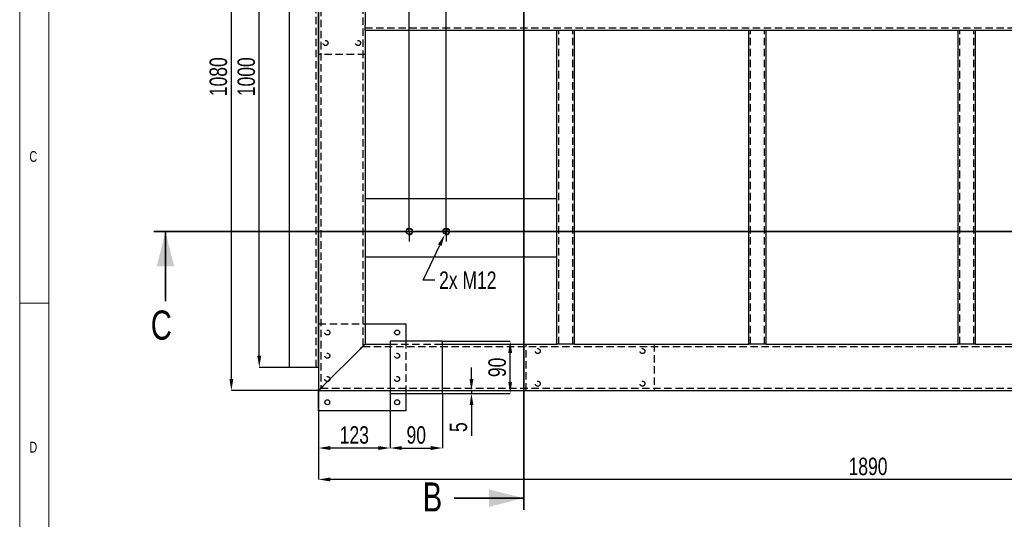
# Model space of a CAD drawing. Header units: millimetres. Extents: x 5 to 589, y 5 to 415.
# Tile 5 of 17: x 5 to 174, y 223 to 309. Entities that reach past the tile are written whole.
import ezdxf

# ---------------------------------------------------------------- set-up
doc = ezdxf.new("R2010")
doc.units = ezdxf.units.MM
doc.header["$PDSIZE"] = -1
doc.linetypes.add('CENTERX2', pattern=[20.32, 12.7, -2.54, 2.54, -2.54])
doc.linetypes.add('HIDDEN', pattern=[1.905, 1.27, -0.635])
for name, color, linetype in [('COTES', 1, 'Continuous'), ('NOTES', 6, 'Continuous'), ('TRAIT-MIXTES', 3, 'CENTERX2'), ('TRAIT-TIRET', 2, 'HIDDEN')]:
    doc.layers.add(name, color=color, linetype=linetype)
doc.layers.add('TRAIT-FORT', color=4, linetype='Continuous', lineweight=25)
doc.styles.add('SLDTEXTSTYLE2', font='TXT', dxfattribs={"width": 0.75})
doc.dimstyles.new('SLDDIMSTYLE1', dxfattribs={"dimtxt": 3, "dimasz": 2, "dimexe": 0, "dimexo": 0.0625, "dimgap": 0.75, "dimtad": 0, "dimtih": 1, "dimtoh": 1, "dimdec": 0, "dimlfac": 10, "dimrnd": 1e-09, "dimzin": 12, "dimdsep": 46, "dimtxsty": 'SLDTEXTSTYLE2', "dimsah": 1, "dimcen": 0.09, "dimadec": 0, "dimazin": 3, "dimtfac": 1, "dimtdec": 0, "dimtofl": 0, "dimtmove": 0, "dimatfit": 3, "dimfxl": 1, "dimfrac": 2, "dimtolj": 1, "dimtzin": 12, "dimarcsym": 0})
doc.dimstyles.new('SLDDIMSTYLE2', dxfattribs={"dimtxt": 3, "dimasz": 2, "dimexe": 0, "dimexo": 0.0625, "dimgap": 0.75, "dimtad": 1, "dimdec": 0, "dimlfac": 10, "dimrnd": 1e-09, "dimzin": 12, "dimdsep": 46, "dimtxsty": 'SLDTEXTSTYLE2', "dimsah": 1, "dimcen": 0.09, "dimadec": 0, "dimazin": 3, "dimtfac": 1, "dimtdec": 0, "dimtofl": 0, "dimtmove": 0, "dimatfit": 3, "dimfxl": 1, "dimfrac": 2, "dimtolj": 1, "dimtzin": 12, "dimarcsym": 0})
doc.dimstyles.new('SLDDIMSTYLE3', dxfattribs={"dimtxt": 3, "dimasz": 2, "dimexe": 0, "dimexo": 0.0625, "dimgap": 0.75, "dimtad": 1, "dimdec": 0, "dimlfac": 10, "dimrnd": 1e-09, "dimzin": 12, "dimdsep": 46, "dimtxsty": 'SLDTEXTSTYLE2', "dimsah": 1, "dimcen": 0.09, "dimadec": 0, "dimazin": 3, "dimtfac": 1, "dimtdec": 0, "dimtmove": 0, "dimatfit": 0, "dimfxl": 1, "dimfrac": 2, "dimtolj": 1, "dimtzin": 12, "dimarcsym": 0})
doc.dimstyles.new('SLDDIMSTYLE4', dxfattribs={"dimtxt": 3, "dimasz": 2, "dimexe": 0, "dimexo": 0.0625, "dimgap": 0.75, "dimtad": 0, "dimtih": 1, "dimtoh": 1, "dimdec": 0, "dimlfac": 10, "dimrnd": 1e-09, "dimzin": 12, "dimdsep": 46, "dimtxsty": 'SLDTEXTSTYLE2', "dimblk1": 'NONE', "dimsah": 1, "dimcen": 0, "dimadec": 0, "dimazin": 3, "dimtfac": 1, "dimtdec": 0, "dimtmove": 0, "dimatfit": 3, "dimldrblk": 'NONE', "dimfxl": 1, "dimfrac": 2, "dimtolj": 1, "dimtzin": 12, "dimarcsym": 0})

# ---------------------------------------------------------------- blocks, each defined once
blk = doc.blocks.new('_D_2')
at = {"layer": 'COTES', "color": 0, "lineweight": -2, "transparency": 16777216}
blk.add_line((72.01, 272.41), (72.01, 363.8), dxfattribs=at)
at = {"layer": 'Defpoints', "color": 0, "transparency": 16777216}
for p in [(72.01, 363.8), (56.41, 352.97), (72.01, 272.35)]:
    blk.add_point(p, dxfattribs=at)
at = {"layer": 'COTES', "color": 0, "transparency": 16777216, "insert": (72.01, 367.17), "char_height": 3, "attachment_point": 5, "rotation": 90, "style": 'SLDTEXTSTYLE2'}
blk.add_mtext('\\A1;156', dxfattribs=at)
blk = doc.blocks.new('_D_3')
at = {"layer": 'COTES', "color": 0, "lineweight": -2, "transparency": 16777216}
for p, q in [((77.69, 359.8), (77.69, 363.8)), ((78.36, 355.8), (77.69, 359.8)), ((78.36, 272.41), (78.36, 355.8))]:
    blk.add_line(p, q, dxfattribs=at)
at = {"layer": 'Defpoints', "color": 0, "transparency": 16777216}
for p in [(77.69, 363.8), (56.41, 352.97), (78.36, 272.35)]:
    blk.add_point(p, dxfattribs=at)
at = {"layer": 'COTES', "color": 0, "transparency": 16777216, "insert": (77.69, 367.36), "char_height": 3, "attachment_point": 5, "rotation": 90, "style": 'SLDTEXTSTYLE2'}
blk.add_mtext('\\A1;220', dxfattribs=at)
blk = doc.blocks.new('_D_10')
at = {"layer": 'COTES', "color": 0, "lineweight": -2, "transparency": 16777216}
blk.add_line((220.91, 272.41), (220.91, 363.8), dxfattribs=at)
at = {"layer": 'Defpoints', "color": 0, "transparency": 16777216}
for p in [(220.91, 363.8), (56.41, 352.97), (220.91, 272.35)]:
    blk.add_point(p, dxfattribs=at)
at = {"layer": 'COTES', "color": 0, "transparency": 16777216, "insert": (220.91, 368.3), "char_height": 3, "attachment_point": 5, "rotation": 90, "style": 'SLDTEXTSTYLE2'}
blk.add_mtext('\\A1;1645', dxfattribs=at)
blk = doc.blocks.new('_D_11')
at = {"layer": 'COTES', "color": 0, "lineweight": -2, "transparency": 16777216}
blk.add_line((227.26, 272.41), (227.26, 363.8), dxfattribs=at)
at = {"layer": 'Defpoints', "color": 0, "transparency": 16777216}
for p in [(227.26, 363.8), (56.41, 352.97), (227.26, 272.35)]:
    blk.add_point(p, dxfattribs=at)
at = {"layer": 'COTES', "color": 0, "transparency": 16777216, "insert": (227.26, 368.11), "char_height": 3, "attachment_point": 5, "rotation": 90, "style": 'SLDTEXTSTYLE2'}
blk.add_mtext('\\A1;1708', dxfattribs=at)
blk = doc.blocks.new('_D_21')
at = {"layer": 'COTES', "color": 0, "lineweight": -2, "transparency": 16777216}
for p, q in [((56.41, 352.91), (56.41, 229.69)), ((245.41, 352.91), (245.41, 229.69)), ((243.41, 229.69), (58.41, 229.69))]:
    blk.add_line(p, q, dxfattribs=at)
at = {"layer": 'COTES', "color": 0, "transparency": 16777216}
for points in [[(58.41, 230.02), (58.41, 229.35), (56.41, 229.69)], [(243.41, 230.02), (243.41, 229.35), (245.41, 229.69)]]:
    blk.add_solid(points, dxfattribs=at)
at = {"layer": 'Defpoints', "color": 0, "transparency": 16777216}
for p in [(56.41, 352.97), (245.41, 352.97), (56.41, 229.69)]:
    blk.add_point(p, dxfattribs=at)
at = {"layer": 'COTES', "color": 0, "transparency": 16777216, "insert": (150.91, 233.44), "char_height": 3, "attachment_point": 2, "style": 'SLDTEXTSTYLE2'}
blk.add_mtext('\\A1;1890', dxfattribs=at)
blk = doc.blocks.new('_D_22')
at = {"layer": 'COTES', "color": 0, "lineweight": -2, "transparency": 16777216}
for p, q in [((56.35, 352.97), (41.41, 352.97)), ((41.41, 246.97), (41.41, 350.97)), ((56.35, 244.97), (41.41, 244.97))]:
    blk.add_line(p, q, dxfattribs=at)
at = {"layer": 'COTES', "color": 0, "transparency": 16777216}
for points in [[(41.08, 350.97), (41.74, 350.97), (41.41, 352.97)], [(41.08, 246.97), (41.74, 246.97), (41.41, 244.97)]]:
    blk.add_solid(points, dxfattribs=at)
at = {"layer": 'Defpoints', "color": 0, "transparency": 16777216}
for p in [(41.41, 352.97), (56.41, 352.97), (56.41, 244.97)]:
    blk.add_point(p, dxfattribs=at)
at = {"layer": 'COTES', "color": 0, "transparency": 16777216, "insert": (37.66, 298.97), "char_height": 3, "attachment_point": 2, "rotation": 90, "style": 'SLDTEXTSTYLE2'}
blk.add_mtext('\\A1;1080', dxfattribs=at)
blk = doc.blocks.new('_D_23')
at = {"layer": 'COTES', "color": 0, "lineweight": -2, "transparency": 16777216}
for p, q in [((51.35, 348.97), (46.21, 348.97)), ((46.21, 250.97), (46.21, 346.97)), ((51.35, 248.97), (46.21, 248.97))]:
    blk.add_line(p, q, dxfattribs=at)
at = {"layer": 'COTES', "color": 0, "transparency": 16777216}
for points in [[(45.87, 346.97), (46.54, 346.97), (46.21, 348.97)], [(45.87, 250.97), (46.54, 250.97), (46.21, 248.97)]]:
    blk.add_solid(points, dxfattribs=at)
at = {"layer": 'Defpoints', "color": 0, "transparency": 16777216}
for p in [(46.21, 348.97), (51.41, 348.97), (51.41, 248.97)]:
    blk.add_point(p, dxfattribs=at)
at = {"layer": 'COTES', "color": 0, "transparency": 16777216, "insert": (42.46, 298.97), "char_height": 3, "attachment_point": 2, "rotation": 90, "style": 'SLDTEXTSTYLE2'}
blk.add_mtext('\\A1;1000', dxfattribs=at)
blk = doc.blocks.new('_D_25')
at = {"layer": 'COTES', "color": 0, "lineweight": -2, "transparency": 16777216}
for p, q in [((78.62, 272.89), (78.1, 271.81)), ((74.39, 263.97), (77.25, 270)), ((76.39, 263.97), (74.39, 263.97))]:
    blk.add_line(p, q, dxfattribs=at)
at = {"layer": 'COTES', "color": 0, "transparency": 16777216}
blk.add_solid([(76.95, 270.14), (77.55, 269.86), (78.1, 271.81)], dxfattribs=at)
at = {"layer": 'Defpoints', "color": 0, "transparency": 16777216}
for p in [(78.62, 272.89), (78.1, 271.81)]:
    blk.add_point(p, dxfattribs=at)
at = {"layer": 'COTES', "color": 0, "transparency": 16777216, "insert": (77.14, 265.47), "char_height": 3, "attachment_point": 1, "style": 'SLDTEXTSTYLE2'}
blk.add_mtext('\\A1;2x M12', dxfattribs=at)
blk = doc.blocks.new('_None')
blk = doc.blocks.new('_D_30')
at = {"layer": 'COTES', "color": 0, "lineweight": -2, "transparency": 16777216}
for p, q in [((77.77, 253.47), (89.36, 253.47)), ((89.36, 246.47), (89.36, 251.47)), ((77.77, 244.47), (89.36, 244.47))]:
    blk.add_line(p, q, dxfattribs=at)
at = {"layer": 'COTES', "color": 0, "transparency": 16777216}
for points in [[(89.03, 251.47), (89.69, 251.47), (89.36, 253.47)], [(89.03, 246.47), (89.69, 246.47), (89.36, 244.47)]]:
    blk.add_solid(points, dxfattribs=at)
at = {"layer": 'Defpoints', "color": 0, "transparency": 16777216}
for p in [(77.71, 253.47), (89.36, 253.47), (77.71, 244.47)]:
    blk.add_point(p, dxfattribs=at)
at = {"layer": 'COTES', "color": 0, "transparency": 16777216, "insert": (85.61, 248.97), "char_height": 3, "attachment_point": 2, "rotation": 90, "style": 'SLDTEXTSTYLE2'}
blk.add_mtext('\\A1;90', dxfattribs=at)
blk = doc.blocks.new('_D_31')
at = {"layer": 'COTES', "color": 0, "lineweight": -2, "transparency": 16777216}
for p, q in [((68.71, 244.41), (68.71, 235.1)), ((77.71, 244.41), (77.71, 235.1)), ((70.71, 235.1), (75.71, 235.1))]:
    blk.add_line(p, q, dxfattribs=at)
at = {"layer": 'COTES', "color": 0, "transparency": 16777216}
for points in [[(70.71, 235.43), (70.71, 234.76), (68.71, 235.1)], [(75.71, 235.43), (75.71, 234.76), (77.71, 235.1)]]:
    blk.add_solid(points, dxfattribs=at)
at = {"layer": 'Defpoints', "color": 0, "transparency": 16777216}
for p in [(68.71, 244.47), (77.71, 244.47), (77.71, 235.1)]:
    blk.add_point(p, dxfattribs=at)
at = {"layer": 'COTES', "color": 0, "transparency": 16777216, "insert": (73.21, 238.85), "char_height": 3, "attachment_point": 2, "style": 'SLDTEXTSTYLE2'}
blk.add_mtext('\\A1;90', dxfattribs=at)
blk = doc.blocks.new('_D_32')
at = {"layer": 'COTES', "color": 0, "lineweight": -2, "transparency": 16777216}
for p, q in [((68.71, 244.41), (68.71, 235.1)), ((56.41, 241.41), (56.41, 235.1)), ((66.71, 235.1), (58.41, 235.1))]:
    blk.add_line(p, q, dxfattribs=at)
at = {"layer": 'COTES', "color": 0, "transparency": 16777216}
for points in [[(58.41, 235.43), (58.41, 234.76), (56.41, 235.1)], [(66.71, 235.43), (66.71, 234.76), (68.71, 235.1)]]:
    blk.add_solid(points, dxfattribs=at)
at = {"layer": 'Defpoints', "color": 0, "transparency": 16777216}
for p in [(68.71, 244.47), (56.41, 241.47), (56.41, 235.1)]:
    blk.add_point(p, dxfattribs=at)
at = {"layer": 'COTES', "color": 0, "transparency": 16777216, "insert": (62.56, 238.85), "char_height": 3, "attachment_point": 2, "style": 'SLDTEXTSTYLE2'}
blk.add_mtext('\\A1;123', dxfattribs=at)
blk = doc.blocks.new('_D_33')
at = {"layer": 'COTES', "color": 0, "lineweight": -2, "transparency": 16777216}
for p, q in [((82.7, 246.97), (82.7, 248.97)), ((56.47, 244.97), (82.7, 244.97)), ((77.77, 244.47), (82.7, 244.47)), ((82.7, 244.97), (82.7, 244.47)), ((82.7, 242.47), (82.7, 237.19))]:
    blk.add_line(p, q, dxfattribs=at)
at = {"layer": 'COTES', "color": 0, "transparency": 16777216}
for points in [[(82.37, 246.97), (83.04, 246.97), (82.7, 244.97)], [(82.37, 242.47), (83.04, 242.47), (82.7, 244.47)]]:
    blk.add_solid(points, dxfattribs=at)
at = {"layer": 'Defpoints', "color": 0, "transparency": 16777216}
for p in [(56.41, 244.97), (77.71, 244.47), (82.7, 244.97)]:
    blk.add_point(p, dxfattribs=at)
at = {"layer": 'COTES', "color": 0, "transparency": 16777216, "insert": (78.95, 238.69), "char_height": 3, "attachment_point": 2, "rotation": 90, "style": 'SLDTEXTSTYLE2'}
blk.add_mtext('\\A1;5', dxfattribs=at)
blk = doc.blocks.new('SW_CENTERMARKSYMBOL_12')
at = {"layer": 'TRAIT-MIXTES', "color": 0}
for p, q in [((0, 1.2), (0, 1.71)), ((-1.2, 0), (-1.71, 0)), ((0, 0), (-1.2, 0)), ((0, 0), (0, 1.2)), ((0, 0), (0, -1.2)), ((0, 0), (1.2, 0)), ((1.2, 0), (1.71, 0)), ((0, -1.2), (0, -1.71))]:
    blk.add_line(p, q, dxfattribs=at)
blk = doc.blocks.new('SW_CENTERMARKSYMBOL_13')
at = {"layer": 'TRAIT-MIXTES', "color": 0}
for p, q in [((0, 1.2), (0, 1.71)), ((-1.2, 0), (-1.71, 0)), ((0, 0), (-1.2, 0)), ((0, 0), (0, 1.2)), ((0, 0), (0, -1.2)), ((0, 0), (1.2, 0)), ((1.2, 0), (1.71, 0)), ((0, -1.2), (0, -1.71))]:
    blk.add_line(p, q, dxfattribs=at)

msp = doc.modelspace()

# ---------------------------------------------------------------- linework, layer by layer
at = {"lineweight": 18}
for p, q in [((5, 415), (5, 5)), ((10, 410), (10, 10)), ((10, 260), (5, 260))]:
    msp.add_line(p, q, dxfattribs=at)
at = {"lineweight": 35}
for p, q in [((91.71, 376.62), (91.71, 224.48)), ((254.07, 272.35), (28.07, 272.35)), ((30.07, 260.35), (30.07, 272.35)), ((79.71, 226.48), (91.71, 226.48))]:
    msp.add_line(p, q, dxfattribs=at)
at = {"lineweight": 18}
for centre in [(72.01, 272.35), (78.36, 272.35)]:
    msp.add_arc(centre, 0.6, 255, 195, dxfattribs=at)
at = {"lineweight": 35}
for points in [[(30.07, 272.35), (28.57, 266.35), (31.57, 266.35)], [(91.71, 226.48), (85.71, 227.98), (85.71, 224.98)]]:
    msp.add_solid(points, dxfattribs=at)
at = {"layer": 'TRAIT-FORT', "lineweight": 25}
for p, q in [((51.41, 248.97), (51.41, 348.97)), ((56.41, 248.97), (56.41, 348.97)), ((64.41, 314.17), (64.41, 307.77)), ((64.41, 306.97), (64.41, 307.77)), ((64.41, 306.97), (64.41, 277.97)), ((64.41, 306.97), (97.41, 306.97)), ((97.41, 277.97), (97.41, 306.97)), ((97.41, 306.97), (98.01, 306.97)), ((98.01, 306.97), (99.81, 306.97)), ((99.81, 306.97), (100.41, 306.97)), ((100.41, 252.97), (100.41, 306.97)), ((100.41, 306.97), (130.41, 306.97)), ((130.41, 252.97), (130.41, 306.97)), ((130.41, 306.97), (131.01, 306.97)), ((131.01, 306.97), (132.81, 306.97)), ((132.81, 306.97), (133.41, 306.97)), ((133.41, 252.97), (133.41, 306.97)), ((133.41, 306.97), (166.41, 306.97)), ((166.41, 252.97), (166.41, 306.97)), ((166.41, 306.97), (167.01, 306.97)), ((167.01, 306.97), (168.81, 306.97)), ((168.81, 306.97), (169.41, 306.97)), ((169.41, 252.97), (169.41, 306.97)), ((169.41, 306.97), (199.41, 306.97)), ((97.41, 277.97), (64.41, 277.97)), ((64.41, 277.97), (64.41, 267.97)), ((97.41, 267.97), (97.41, 277.97)), ((64.41, 267.97), (64.41, 252.97)), ((64.41, 267.97), (97.41, 267.97)), ((97.41, 252.97), (97.41, 267.97)), ((64.41, 256.47), (71.41, 256.47)), ((71.41, 256.47), (71.41, 253.47)), ((64.41, 252.97), (68.71, 252.97)), ((68.71, 253.47), (68.71, 244.47)), ((77.71, 253.47), (68.71, 253.47)), ((77.71, 244.47), (77.71, 253.47)), ((77.71, 252.97), (97.41, 252.97)), ((98.01, 252.97), (97.41, 252.97)), ((99.81, 252.97), (98.01, 252.97)), ((100.41, 252.97), (99.81, 252.97)), ((100.41, 252.97), (130.41, 252.97)), ((131.01, 252.97), (130.41, 252.97)), ((132.81, 252.97), (131.01, 252.97)), ((133.41, 252.97), (132.81, 252.97)), ((133.41, 252.97), (166.41, 252.97)), ((167.01, 252.97), (166.41, 252.97)), ((168.81, 252.97), (167.01, 252.97)), ((169.41, 252.97), (168.81, 252.97)), ((169.41, 252.97), (199.41, 252.97)), ((63.61, 252.17), (57.21, 245.77)), ((56.41, 248.97), (51.41, 248.97)), ((56.41, 248.97), (56.41, 244.97)), ((56.41, 244.97), (68.71, 244.97)), ((56.41, 241.47), (56.41, 244.97)), ((68.71, 244.47), (77.71, 244.47)), ((71.41, 244.47), (71.41, 241.47)), ((77.71, 244.97), (245.41, 244.97)), ((71.41, 241.47), (56.41, 241.47))]:
    msp.add_line(p, q, dxfattribs=at)
at = {"layer": 'TRAIT-FORT', "lineweight": 25, "flags": 128}
for points in [[(64.41, 252.97), (64.4, 252.96), (64.36, 252.92), (64.3, 252.86), (64.22, 252.78), (64.12, 252.68), (64.01, 252.57), (63.88, 252.44), (63.75, 252.31), (63.61, 252.17)], [(63.61, 252.17), (63.76, 252.32), (63.91, 252.47), (64.05, 252.61), (64.17, 252.73), (64.27, 252.83), (64.35, 252.91), (64.39, 252.95), (64.41, 252.97)], [(57.21, 245.77), (57.05, 245.61), (56.9, 245.46), (56.76, 245.32), (56.64, 245.2), (56.54, 245.1), (56.47, 245.03), (56.42, 244.98), (56.41, 244.97)]]:
    msp.add_lwpolyline(points, dxfattribs=at)
at = {"layer": 'TRAIT-FORT', "lineweight": 25}
for centre, radius in [((72.01, 272.35), 0.51), ((78.36, 272.35), 0.51), ((69.91, 254.97), 0.425), ((57.91, 242.97), 0.425), ((69.91, 242.97), 0.425)]:
    msp.add_circle(centre, radius, dxfattribs=at)
msp.add_arc((137.62, 164.59), 114.26, 134.7299, 135.2974, dxfattribs=at)
at = {"layer": 'TRAIT-TIRET'}
for p, q in [((56.81, 352.57), (56.81, 245.37)), ((56.01, 248.97), (56.01, 348.97)), ((64.01, 345.37), (64.01, 252.57)), ((64.41, 307.37), (237.41, 307.37)), ((97.71, 252.97), (97.71, 306.97)), ((100.11, 252.97), (100.11, 306.97)), ((130.71, 252.97), (130.71, 306.97)), ((133.11, 252.97), (133.11, 306.97)), ((166.71, 252.97), (166.71, 306.97)), ((169.11, 252.97), (169.11, 306.97)), ((64.41, 302.77), (56.41, 302.77)), ((56.41, 256.47), (64.41, 256.47)), ((64.01, 252.57), (237.81, 252.57)), ((68.71, 252.97), (77.71, 252.97)), ((71.41, 253.47), (71.41, 244.47)), ((92.11, 244.97), (92.11, 252.97)), ((114.11, 252.97), (114.11, 244.97)), ((56.81, 245.37), (245.01, 245.37)), ((68.71, 244.97), (77.71, 244.97))]:
    msp.add_line(p, q, dxfattribs=at)
for centre in [(57.61, 304.77), (63.21, 304.77), (57.91, 254.97), (57.91, 250.97), (69.91, 250.97), (94.11, 251.77), (112.11, 251.77), (57.91, 246.97), (69.91, 246.97), (94.11, 246.17), (112.11, 246.17)]:
    msp.add_circle(centre, 0.425, dxfattribs=at)

# ---------------------------------------------------------------- block references
at = {"layer": 'TRAIT-MIXTES'}
for name, p in [('SW_CENTERMARKSYMBOL_12', (72.01, 272.35)), ('SW_CENTERMARKSYMBOL_13', (78.36, 272.35))]:
    msp.add_blockref(name, p, dxfattribs=at)

# ---------------------------------------------------------------- texts
at = {"char_height": 5, "attachment_point": 1, "style": 'SLDTEXTSTYLE2'}
for s, insert in [('C', (27.55, 258.75)), ('B', (74.32, 229.18))]:
    msp.add_mtext(s, dxfattribs=dict(at, insert=insert))
at = {"layer": 'NOTES', "char_height": 1.85, "attachment_point": 1, "style": 'SLDTEXTSTYLE2'}
for s, insert in [('C', (6.67, 286.17)), ('D', (6.67, 236.17))]:
    msp.add_mtext(s, dxfattribs=dict(at, insert=insert))

# ---------------------------------------------------------------- dimensions: what is measured, and where the dimension line sits
at = {"layer": 'COTES'}
for feature_location, offset, origin, picture, middle in [((220.91, 272.35), (0, 91.45), (56.41, 352.97), '_D_10', (220.91, 368.3)), ((227.2567, 272.3484), (0, 91.4468), (56.4085, 352.9687), '_D_11', (227.2567, 368.1077)), ((78.3619, 272.3484), (-0.6705, 91.4468), (56.4085, 352.9687), '_D_3', (77.6915, 367.3577)), ((72.01, 272.35), (0, 91.45), (56.41, 352.97), '_D_2', (72.01, 367.17))]:
    dim = msp.add_ordinate_dim(feature_location=feature_location, offset=offset, dtype=1, origin=origin, dimstyle='SLDDIMSTYLE1', dxfattribs=at)
    dim.commit()
    dim.dimension.update_dxf_attribs({"geometry": picture, "text_midpoint": middle})
for base, p1, p2, dimstyle, picture, middle in [((41.41, 352.97), (56.41, 244.97), (56.41, 352.97), 'SLDDIMSTYLE2', '_D_22', (41.41, 298.97)), ((46.21, 348.97), (51.41, 248.97), (51.41, 348.97), 'SLDDIMSTYLE2', '_D_23', (46.21, 298.97)), ((89.36, 253.47), (77.71, 244.47), (77.71, 253.47), 'SLDDIMSTYLE3', '_D_30', (89.36, 248.97)), ((82.7, 244.97), (77.71, 244.47), (56.41, 244.97), 'SLDDIMSTYLE3', '_D_33', (82.7, 238.69))]:
    dim = msp.add_linear_dim(base=base, p1=p1, p2=p2, angle=90, dimstyle=dimstyle, dxfattribs=at)
    dim.commit()
    dim.dimension.update_dxf_attribs({"geometry": picture, "text_midpoint": middle, "dimtype": 160})
for base, p1, p2, picture, middle in [((56.41, 229.69), (245.41, 352.97), (56.41, 352.97), '_D_21', (150.91, 229.69)), ((56.41, 235.1), (68.71, 244.47), (56.41, 241.47), '_D_32', (62.56, 235.1)), ((77.71, 235.1), (68.71, 244.47), (77.71, 244.47), '_D_31', (73.21, 235.1))]:
    dim = msp.add_linear_dim(base=base, p1=p1, p2=p2, dimstyle='SLDDIMSTYLE2', dxfattribs=at)
    dim.commit()
    dim.dimension.update_dxf_attribs({"geometry": picture, "text_midpoint": middle, "dimtype": 160})
dim = msp.add_diameter_dim_2p(p1=(78.62, 272.89), p2=(78.1, 271.81), text='2x M12', dimstyle='SLDDIMSTYLE4', override={"dimpost": '<>'}, dxfattribs=at)
dim.commit()
dim.dimension.update_dxf_attribs({"geometry": '_D_25', "text_midpoint": (83.14, 263.97), "dimtype": 163})

doc.saveas('drawing.dxf')
